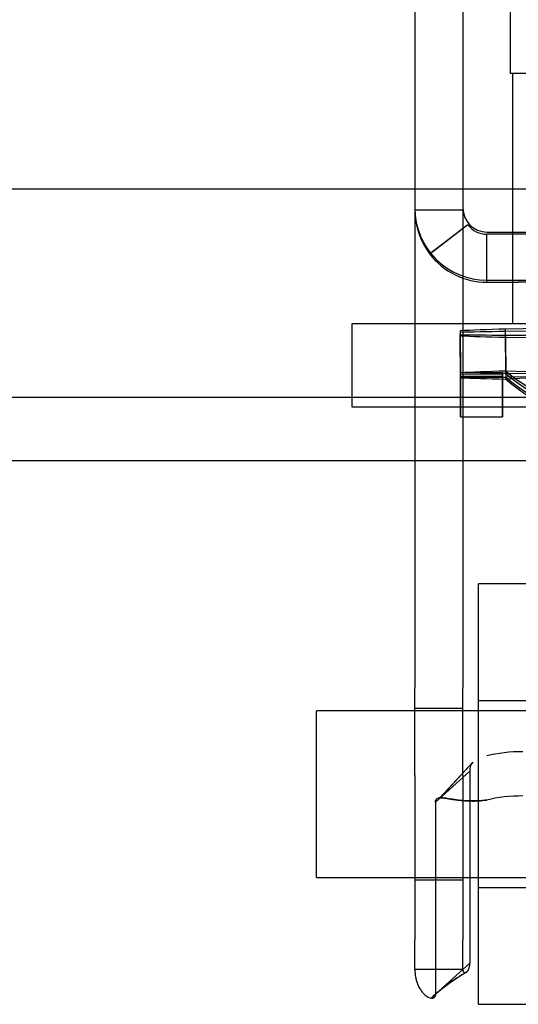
# Model space of a CAD drawing. Header units: inches. Extents: x 1 to 359, y -2 to 239.
# Tile 15 of 65: x 129.312 to 130.06, y 43.909 to 45.384. Entities that reach past the tile are written whole.
import ezdxf
from ezdxf.enums import TextEntityAlignment as Align
from ezdxf.lldxf.tags import DXFTag

# ---------------------------------------------------------------- set-up
doc = ezdxf.new("R2010")
doc.units = ezdxf.units.IN
doc.header["$MEASUREMENT"] = 0
for name, color, linetype in [('COM70838', 7, 'Continuous'), ('COM70839-3', 7, 'Continuous'), ('COM71195-7', 7, 'Continuous'), ('COM71299-9', 7, 'Continuous'), ('Default', 7, 'Continuous'), ('HAN13068', 7, 'Continuous'), ('NTS18147', 7, 'Continuous'), ('RVT17786', 7, 'Continuous'), ('SPC87322', 7, 'Continuous'), ('WAF25376', 7, 'Continuous')]:
    doc.layers.add(name, color=color, linetype=linetype)
doc.styles.add('SEACAD_Times_New_Roman', font='times.ttf')
tags = doc.linetypes.add('HIDDEN2', pattern=[0.1875, 0.125, -0.0625]).pattern_tags.tags
tags[6:7] = [DXFTag(74, 4), DXFTag(75, 0), DXFTag(340, '0'), DXFTag(46, 0.0), DXFTag(50, 0.0), DXFTag(44, 0.0), DXFTag(45, 0.0)]
tags[4:5] = [DXFTag(74, 4), DXFTag(75, 0), DXFTag(340, '0'), DXFTag(46, 0.0), DXFTag(50, 0.0), DXFTag(44, 0.0), DXFTag(45, 0.0)]
doc.dimstyles.new('HAMMOND_(STH_-_540x360)', dxfattribs={"dimtxt": 2, "dimasz": 2.5, "dimexe": 1, "dimexo": 1, "dimgap": 0.5, "dimtad": 0, "dimtih": 1, "dimtoh": 1, "dimzin": 0, "dimdsep": 46, "dimtxsty": 'SEACAD_Times_New_Roman', "dimblk1": '_SE_FILLED', "dimblk2": '_SE_FILLED', "dimsah": 1, "dimcen": 1, "dimadec": 0, "dimazin": 0, "dimtfac": 0.8, "dimtofl": 0, "dimtmove": 0, "dimatfit": 3, "dimfxl": 1, "dimtolj": 1, "dimtzin": 0, "dimarcsym": 0})

# ---------------------------------------------------------------- blocks, each defined once
blk = doc.blocks.new('SE2')
at = {"layer": 'COM70838', "color": 7, "linetype": 'HIDDEN2'}
for p, q in [((129.811, 44.8038), (129.811, 44.9288)), ((129.811, 44.9288), (129.936, 44.9288)), ((129.936, 44.9288), (130.9916, 44.9288)), ((129.936, 44.8038), (129.811, 44.8038)), ((130.4183, 44.8038), (129.936, 44.8038))]:
    blk.add_line(p, q, dxfattribs=at)
at = {"layer": 'COM70839-3', "color": 7, "linetype": 'HIDDEN2'}
for p, q in [((129.9048, 45.48), (129.9048, 44.383)), ((129.9768, 45.48), (129.9768, 44.383)), ((129.9768, 45.0989), (129.9048, 45.0989)), ((129.9842, 45.077), (129.9271, 45.0332)), ((129.9842, 45.0769), (129.9271, 45.033)), ((129.9842, 45.0769), (129.9842, 45.077)), ((130.0128, 45.066), (130.8592, 45.066)), ((130.0597, 45.0628), (130.0128, 45.0628)), ((130.0128, 44.9908), (130.0128, 45.0628)), ((130.8123, 45.0628), (130.0597, 45.0628)), ((129.9271, 45.033), (129.9271, 45.0332)), ((130.0128, 44.994), (130.8592, 44.994)), ((130.0128, 44.9908), (130.0597, 44.9908)), ((130.8123, 44.9908), (130.0597, 44.9908)), ((129.9048, 44.2519), (129.9048, 44.383)), ((129.9768, 44.2519), (129.9768, 44.383)), ((129.9768, 44.3523), (129.9048, 44.3523)), ((129.9917, 44.2715), (129.9424, 44.2182)), ((129.9917, 44.2715), (129.9427, 44.2181)), ((129.9048, 44.2519), (129.9048, 44.0052)), ((129.9871, 44.2582), (129.9357, 44.2118)), ((129.9768, 44.2519), (129.9768, 44.0052)), ((129.9871, 44.2582), (129.9871, 43.9703)), ((129.9357, 44.2118), (129.9357, 43.9239)), ((129.9048, 44.0953), (129.9768, 44.0953)), ((129.9048, 43.9609), (129.9048, 44.0052)), ((129.9768, 43.9609), (129.9768, 44.0052)), ((129.9871, 43.9703), (129.9357, 43.9239)), ((129.9768, 43.9609), (129.9048, 43.9609))]:
    blk.add_line(p, q, dxfattribs=at)
for centre, radius, start, end in [((130.0128, 45.102), 0.108, 180, 270), ((130.0128, 45.0989), 0.108, 180.0016, 217.5087), ((130.0128, 45.102), 0.036, 180, 270), ((130.0128, 45.0988), 0.036, 217.4877, 269.9947), ((130.0128, 45.0988), 0.108, 217.5055, 269.9987), ((130.1408, 43.6858), 0.3142, 120.3164, 132.3013), ((130.141, 43.6853), 0.3147, 120.3206, 131.0201)]:
    blk.add_arc(centre, radius, start, end, dxfattribs=at)
for centre, major_axis, start_param, end_param in [((130.0667, 44.2483), (-0.1, 0), 4.712389, 5.281717), ((130.0667, 44.182), (0.1, 0), 1.570796, 2.140125)]:
    blk.add_ellipse(centre, major_axis=major_axis, ratio=0.390626, start_param=start_param, end_param=end_param, dxfattribs=at)
blk.add_open_spline([(129.9919, 44.2717), (129.9885, 44.2685), (129.9871, 44.2642), (129.9871, 44.2582)], degree=3, dxfattribs=at)
for points, knots in [([(129.9357, 44.2118), (129.9357, 44.2126), (129.9359, 44.2141), (129.9366, 44.2159), (129.9379, 44.2171), (129.9418, 44.2187), (129.9502, 44.2178), (129.962, 44.2158), (129.9705, 44.2147), (129.9785, 44.2139), (129.9883, 44.2134), (130.0001, 44.2135), (130.0085, 44.2145), (130.0128, 44.2149)], [0, 0, 0, 0, 0.049102, 0.098523, 0.149018, 0.200844, 0.426475, 0.554365, 0.622319, 0.692911, 0.79099, 0.893216, 1, 1, 1, 1]), ([(130.0128, 44.2149), (130.0112, 44.2147), (130.008, 44.2143), (130.0017, 44.2138), (129.9941, 44.2135), (129.9856, 44.2136), (129.9752, 44.2142), (129.964, 44.2155), (129.9532, 44.2173), (129.9451, 44.2184), (129.9401, 44.2181), (129.9374, 44.2168), (129.9359, 44.2149), (129.9357, 44.2128), (129.9357, 44.2118)], [0, 0, 0, 0, 0.040175, 0.080102, 0.158226, 0.23381, 0.30692, 0.445198, 0.573002, 0.690655, 0.799398, 0.868041, 0.934412, 1, 1, 1, 1]), ([(129.9768, 43.9609), (129.9768, 43.9607), (129.9768, 43.9602), (129.9769, 43.9592), (129.9773, 43.9581), (129.9779, 43.9572), (129.9794, 43.9559), (129.9827, 43.9565), (129.9853, 43.9603), (129.9864, 43.9638), (129.9868, 43.9658), (129.987, 43.968), (129.987, 43.9696), (129.9871, 43.9703)], [0, 0, 0, 0, 0.026381, 0.052905, 0.106971, 0.162948, 0.220486, 0.464488, 0.727123, 0.794792, 0.862936, 0.931376, 1, 1, 1, 1]), ([(129.9048, 43.9609), (129.9048, 43.9601), (129.9048, 43.9593), (129.9048, 43.9584), (129.9048, 43.9581), (129.9049, 43.9577), (129.9049, 43.9576), (129.905, 43.956), (129.905, 43.955), (129.9055, 43.9512), (129.9059, 43.949), (129.9073, 43.9429), (129.9087, 43.9389), (129.9137, 43.9289), (129.9179, 43.9243), (129.9258, 43.9186), (129.9293, 43.9177), (129.933, 43.9185), (129.9341, 43.9191), (129.9348, 43.9203), (129.935, 43.9205), (129.9351, 43.921), (129.9352, 43.9211), (129.9353, 43.9215), (129.9353, 43.9217), (129.9355, 43.9223), (129.9356, 43.923), (129.9357, 43.9239)], [0, 0, 0, 0, 0.015625, 0.015625, 0.023438, 0.023438, 0.03125, 0.03125, 0.0625, 0.0625, 0.125, 0.125, 0.25, 0.25, 0.5, 0.5, 0.75, 0.75, 0.875, 0.875, 0.90625, 0.90625, 0.921875, 0.921875, 0.9375, 0.9375, 1, 1, 1, 1]), ([(129.9357, 43.9239), (129.9356, 43.9235), (129.9356, 43.923), (129.9355, 43.9225), (129.9355, 43.9223), (129.9354, 43.9221), (129.9354, 43.922), (129.9352, 43.9211), (129.935, 43.9205), (129.9341, 43.9191), (129.933, 43.9185), (129.9311, 43.918), (129.9302, 43.918), (129.9293, 43.9181)], [0, 0, 0, 0, 0.03125, 0.03125, 0.046875, 0.046875, 0.0625, 0.0625, 0.125, 0.125, 0.25, 0.25, 0.3244075, 0.3244075, 0.3244075, 0.3244075])]:
    blk.add_open_spline(points, degree=3, knots=knots, dxfattribs=at)
at = {"layer": 'COM71195-7', "color": 7, "linetype": 'Continuous'}
blk.add_line((105.1956, 45.1308), (133.0054, 45.1308), dxfattribs=at)
at = {"layer": 'COM71299-9', "color": 7, "linetype": 'Continuous'}
blk.add_line((104.3835, 44.8188), (164.2535, 44.8188), dxfattribs=at)
at = {"layer": 'COM71299-9', "color": 7, "linetype": 'HIDDEN2'}
blk.add_line((104.3835, 44.7238), (164.2535, 44.7238), dxfattribs=at)
at = {"layer": 'HAN13068', "color": 7, "linetype": 'HIDDEN2'}
for p, q in [((130.048, 45.3038), (130.048, 46.0058)), ((130.2439, 45.3038), (130.048, 45.3038))]:
    blk.add_line(p, q, dxfattribs=at)
at = {"layer": 'NTS18147', "color": 7, "linetype": 'Continuous'}
for p, q in [((129.9727, 44.9182), (129.9727, 44.9107)), ((130.3677, 44.9258), (130.0408, 44.9207)), ((130.041, 44.8578), (130.0408, 44.9207))]:
    blk.add_line(p, q, dxfattribs=at)
at = {"layer": 'NTS18147', "color": 7, "linetype": 'HIDDEN2'}
for p, q in [((129.9727, 44.9182), (129.973, 44.8552)), ((129.9727, 44.9158), (129.9727, 44.9125)), ((129.9727, 44.9158), (129.973, 44.8528)), ((130.3677, 44.92), (130.0408, 44.9171)), ((130.041, 44.8541), (130.0408, 44.9171)), ((129.973, 44.8495), (129.9727, 44.9125)), ((129.973, 44.8477), (129.9727, 44.9107)), ((130.0408, 44.9117), (130.3677, 44.9113)), ((130.0408, 44.9117), (130.041, 44.8487)), ((130.0408, 44.9086), (130.3677, 44.9062)), ((130.0408, 44.9086), (130.041, 44.8457)), ((130.036, 44.8554), (129.973, 44.8552)), ((130.036, 44.8554), (130.036, 44.848)), ((130.0725, 44.8568), (130.041, 44.8578)), ((130.036, 44.853), (129.973, 44.8528)), ((130.036, 44.8497), (129.973, 44.8495)), ((130.036, 44.848), (129.973, 44.8477)), ((130.036, 44.853), (130.036, 44.8497)), ((130.0725, 44.8537), (130.041, 44.8541)), ((130.0725, 44.8493), (130.041, 44.8487)), ((130.0725, 44.8469), (130.041, 44.8457)), ((129.9732, 44.7894), (130.0362, 44.7896)), ((129.9732, 44.7891), (130.0362, 44.7894))]:
    blk.add_line(p, q, dxfattribs=at)
at = {"layer": 'NTS18147', "color": 7, "linetype": 'Continuous'}
for centre, major_axis, ratio, start_param, end_param in [((130.4357, 44.9162), (-0.5, -0.002), 0.019735, -0.660163, -0.387207), ((130.436, 44.8533), (-0.5, -0.002), 0.019735, -0.660163, -0.387207), ((130.2035, 45.1166), (0.0096, 0.3182), 0.8659, 2.546346, 2.80618)]:
    blk.add_ellipse(centre, major_axis=major_axis, ratio=ratio, start_param=start_param, end_param=end_param, dxfattribs=at)
at = {"layer": 'NTS18147', "color": 7, "linetype": 'HIDDEN2'}
for centre, major_axis, ratio, start_param, end_param in [((130.4357, 44.9159), (-0.5, -0.002), 0.008755, -0.6601, -0.387143), ((130.4357, 44.9159), (-0.5, -0.002), 0.008755, 0.387097, 0.660054), ((130.4357, 44.9162), (-0.5, -0.002), 0.019735, 0.387034, 0.659991), ((129.972, 45.1077), (-0.0012, 0.3183), 0.000086, 2.526619, 3.796039), ((130.035, 45.108), (-0.0012, 0.3183), 0.000086, 2.526619, 3.796039), ((130.2035, 45.1119), (0.0036, 0.3183), 0.866004, 2.524393, 3.793813), ((130.436, 44.853), (-0.5, -0.002), 0.008755, -0.6601, -0.387143), ((129.972, 45.1075), (-0.0012, 0.3183), 0.000023, 2.515638, 3.785058), ((130.436, 44.853), (-0.5, -0.002), 0.008755, 0.387097, 0.660054), ((130.436, 44.8533), (-0.5, -0.002), 0.019735, 0.387034, 0.659991), ((130.035, 45.1077), (-0.0012, 0.3183), 0.000023, 2.515638, 3.785058), ((130.2035, 45.1049), (-0.0061, 0.3183), 0.865981, 2.489374, 3.758793), ((130.2035, 45.1007), (-0.0121, 0.3181), 0.865814, 2.467431, 3.736851)]:
    blk.add_ellipse(centre, major_axis=major_axis, ratio=ratio, start_param=start_param, end_param=end_param, dxfattribs=at)
at = {"layer": 'RVT17786', "color": 7, "linetype": 'HIDDEN2'}
for p, q in [((129.7572, 44.0988), (129.7572, 44.3488)), ((130.9672, 44.3488), (129.7572, 44.3488)), ((129.7572, 44.0988), (130.9672, 44.0988))]:
    blk.add_line(p, q, dxfattribs=at)
at = {"layer": 'SPC87322', "color": 7, "linetype": 'HIDDEN2'}
blk.add_line((130.051, 45.3038), (130.051, 44.9288), dxfattribs=at)
at = {"layer": 'WAF25376', "color": 7, "linetype": 'HIDDEN2'}
for p, q in [((130.0001, 43.9088), (130.0001, 44.5388)), ((130.1001, 44.5388), (130.0001, 44.5388)), ((130.1001, 44.3638), (130.0001, 44.3638)), ((130.0001, 44.0838), (130.1001, 44.0838)), ((130.0001, 43.9088), (130.1001, 43.9088))]:
    blk.add_line(p, q, dxfattribs=at)
blk = doc.blocks.new('DMBLK104')
at = {"layer": 'Default', "linetype": 'Continuous', "transparency": 16777216}
for points in [[(108.1635, 55.0099), (105.6635, 54.5932), (108.1635, 54.1766)], [(129.7145, 55.0099), (129.7145, 54.1766), (132.2145, 54.5932)]]:
    blk.add_hatch(color=7, dxfattribs=at).paths.add_polyline_path(points)
at = {"layer": 'Default', "color": 7, "linetype": 'Continuous', "transparency": 16777216}
for p, q in [((105.6635, 46.3498), (105.6635, 55.5932)), ((132.2145, 46.6008), (132.2145, 55.5932)), ((105.6635, 54.5932), (110.6797, 54.5932)), ((127.1982, 54.5932), (132.2145, 54.5932))]:
    blk.add_line(p, q, dxfattribs=at)
at = {"layer": 'Default', "color": 7, "linetype": 'Continuous', "transparency": 16777216, "style": 'SEACAD_Times_New_Roman'}
for s, p in [('26.55', (115.5266, 55.5932)), ('OPENNING', (111.3797, 52.5932))]:
    blk.add_text(s, height=2, dxfattribs=at).set_placement(p, align=Align.TOP_LEFT)
blk = doc.blocks.new('_SE_FILLED')
at = {"color": 0}
blk.add_line((0, 0), (-1, 0), dxfattribs=at)
blk.add_solid([(0, 0), (-1, -0.1665), (-1, 0.1665), (0, 0)], dxfattribs=at)

msp = doc.modelspace()

# ---------------------------------------------------------------- block references
at = {"layer": 'Default'}
msp.add_blockref('SE2', (0, 0), dxfattribs=at)

# ---------------------------------------------------------------- dimensions: what is measured, and where the dimension line sits
at = {"layer": 'Default', "color": 7, "linetype": 'Continuous'}
dim = msp.add_linear_dim(base=(132.2145, 54.5932), p1=(105.6635, 45.3498), p2=(132.2145, 45.6008), text='\\A1;<>\\POPENNING', dimstyle='HAMMOND_(STH_-_540x360)', dxfattribs=at)
dim.commit()
dim.dimension.update_dxf_attribs({"geometry": 'DMBLK104', "text_midpoint": (118.939, 54.5932), "dimtype": 160})

doc.saveas('drawing.dxf')
